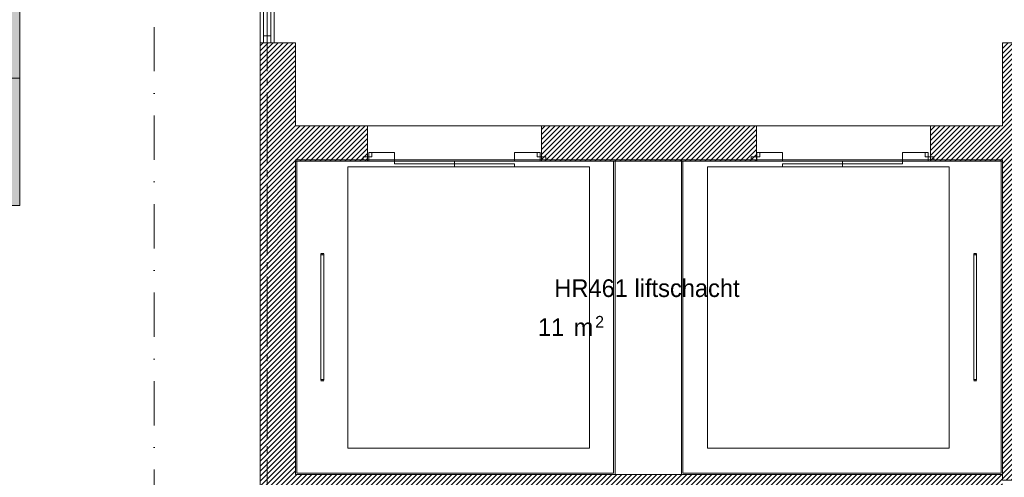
# Model space of a CAD drawing. Header units: millimetres. Extents: x -6136 to 498671, y -8363 to 238556.
# Tile 16 of 47: x 5450 to 12413, y 22380 to 25613. Entities that reach past the tile are written whole.
import ezdxf
from ezdxf.enums import TextEntityAlignment as Align

# ---------------------------------------------------------------- set-up
doc = ezdxf.new("R2010")
doc.units = ezdxf.units.MM
doc.header["$MEASUREMENT"] = 0
doc.linetypes.add('B0204', pattern=[650, 500, -50, 50, -50])
doc.linetypes.add('B0302', pattern=[625.500011, 313.000011, -156.25, 0, -156.25])
for name, color, linetype in [('22 C Binnenwanden', 7, 'Continuous'), ('22 C Binnenwanden Deuren', 7, 'Continuous'), ('22 C Binnenwanden Doorsnede-arcering', 7, 'Continuous'), ('23 Vloeren', 7, 'Continuous'), ('66 Transportvoorzieningen', 7, 'Continuous'), ('_ Nieuw Fase 1', 7, 'Continuous'), ('_ Nieuw Fase 1 Deuren', 7, 'Continuous'), ('_ Nieuw Fase 1 Deurlabels', 7, 'Continuous'), ('_ Nieuw Fase 1 Doorsnede-arcering', 7, 'Continuous'), ('_ Nieuw Fase 1 Raamlabels', 7, 'Continuous'), ('A Lijn doorsnede', 7, 'Continuous'), ('A Maatvoering', 7, 'Continuous'), ('A Stramien', 7, 'Continuous'), ('Z Brandscheiding', 7, 'Continuous'), ('Z Ruimtebenaming fase 1', 7, 'Continuous'), ('Z Ruimtebenaming fase 1 Zone omranding', 7, 'Continuous'), ('Z Ruimtebenaming fase 1 Zone tekst', 7, 'Continuous')]:
    doc.layers.add(name, color=color, linetype=linetype)
doc.styles.add('GENERATED_STYLE_1', font='txt')
doc.linetypes.add('_ 60', pattern='A,0,[1,19061B UOn1 014c Plattegrond vierde verdieping1.Shx,S=3.968254,R=0,X=0,Y=1.11022e-16],-550,0', length=550)
doc.dimstyles.new('GENERATED_STYLE__4', dxfattribs={"dimtxt": 125, "dimasz": 71.25, "dimexe": 0.18, "dimexo": 0.0625, "dimgap": 0.09, "dimtad": 1, "dimtih": 1, "dimtoh": 1, "dimdec": 0, "dimzin": 0, "dimdsep": 46, "dimtxsty": 'Standard', "dimblk": 'ARROWHEAD_6', "dimblk1": 'ARROWHEAD_6', "dimblk2": 'ARROWHEAD_6', "dimcen": 0.09, "dimse1": 1, "dimse2": 1, "dimclrd": 1, "dimclre": 1, "dimclrt": 9, "dimadec": 0, "dimazin": 0, "dimtfac": 1, "dimtdec": 4, "dimtmove": 2, "dimatfit": 3, "dimfxl": 1, "dimtolj": 1, "dimtzin": 0, "dimarcsym": 0})
pattern_1 = [(45, (0, 0), (-17.67767, 17.67767), [])]

# ---------------------------------------------------------------- blocks, each defined once
blk = doc.blocks.new('liftschacht_HR461_8_1', base_point=(9885.7, 23671.7))
at = {"layer": 'Z Ruimtebenaming fase 1 Zone tekst', "color": 2, "lineweight": 0}
blk.add_attdef('ROOM_NUMBER', text='', height=125, dxfattribs=at).set_placement((9885.7, 23779), align=Align.TOP_CENTER)
for tag, height, p in [('DUMMY_941', 125, (10656.6, 23808.4)), ('DUMMY_942', 125, (9114.8, 23548)), ('DUMMY_943', 125, (9114.8, 23503.5)), ('DUMMY_944', 125, (9320.9, 23502.5)), ('DUMMY_945', 83.3, (9519.7, 23520.3))]:
    blk.add_attdef(tag, text='', height=height, dxfattribs=at).set_placement(p, align=Align.TOP_LEFT)
blk = doc.blocks.new('Lift 22')
at = {"layer": '66 Transportvoorzieningen', "color": 1, "linetype": 'Continuous', "lineweight": 0}
for p, q in [((2270.1, 2224), (0, 2224)), ((0, 2224), (0, 0)), ((10, 2214), (2260.1, 2214)), ((10, 10), (10, 2214)), ((2260.1, 2214), (2260.1, 10)), ((2270.1, 0), (2270.1, 2224)), ((0, 0), (526.8, 0)), ((526.8, 10), (10, 10)), ((526.8, 0), (526.8, 10)), ((1131.8, 30), (706.8, 30)), ((706.8, 30), (706.8, 10)), ((706.8, 10), (1131.8, 10)), ((1556.8, 50), (1131.8, 50)), ((1131.8, 50), (1131.8, 30)), ((1131.8, 10), (1131.8, 30)), ((1131.8, 30), (1556.8, 30)), ((1556.8, 30), (1556.8, 50)), ((2260.1, 10), (1736.8, 10)), ((1736.8, 10), (1736.8, 0)), ((1736.8, 0), (2270.1, 0))]:
    blk.add_line(p, q, dxfattribs=at)
at = {"layer": '66 Transportvoorzieningen', "color": 9, "linetype": 'Continuous', "lineweight": 0}
for p, q in [((203.4, 1562), (183.4, 1562)), ((183.4, 665.3), (183.4, 1558.7)), ((203.4, 1552), (183.4, 1552)), ((193.4, 1562), (193.4, 1555.3)), ((203.4, 665.3), (203.4, 1558.7)), ((203.4, 672), (183.4, 672)), ((203.4, 662), (183.4, 662)), ((193.4, 662), (193.4, 668.7))]:
    blk.add_line(p, q, dxfattribs=at)
at = {"layer": '66 Transportvoorzieningen', "color": 9, "linetype": 'Continuous', "lineweight": 0, "flags": 128}
blk.add_lwpolyline([(376.8, 50), (2086.8, 50), (2086.8, 2039), (376.8, 2039)], close=True, dxfattribs=at)
at = {"layer": '66 Transportvoorzieningen', "color": 1, "linetype": 'Continuous', "lineweight": 0, "flags": 128}
for points in [[(526.8, -50), (526.8, 0), (486.8, 0), (486.8, -20), (546.8, -20), (546.8, -50)], [(526.8, 10), (526.8, -50), (706.8, -50), (706.8, 10)], [(1736.8, 10), (1556.8, 10), (1556.8, -50), (1736.8, -50)], [(1736.8, -50), (1736.8, 0), (1776.8, 0), (1776.8, -20), (1716.8, -20), (1716.8, -50)]]:
    blk.add_lwpolyline(points, close=True, dxfattribs=at)
blk = doc.blocks.new('Lift 22_2')
at = {"layer": '66 Transportvoorzieningen', "color": 1, "linetype": 'Continuous', "lineweight": 0}
for p, q in [((2260.1, 2224), (0, 2224)), ((0, 2224), (0, 0)), ((10, 2214), (2250.1, 2214)), ((10, 10), (10, 2214)), ((2250.1, 2214), (2250.1, 10)), ((2260.1, 0), (2260.1, 2224)), ((0, 0), (520.1, 0)), ((520.1, 10), (10, 10)), ((520.1, 0), (520.1, 10)), ((1125.1, 30), (700.1, 30)), ((700.1, 30), (700.1, 10)), ((700.1, 10), (1125.1, 10)), ((1550.1, 50), (1125.1, 50)), ((1125.1, 50), (1125.1, 30)), ((1125.1, 10), (1125.1, 30)), ((1125.1, 30), (1550.1, 30)), ((1550.1, 30), (1550.1, 50)), ((2250.1, 10), (1730.1, 10)), ((1730.1, 10), (1730.1, 0)), ((1730.1, 0), (2260.1, 0))]:
    blk.add_line(p, q, dxfattribs=at)
at = {"layer": '66 Transportvoorzieningen', "color": 9, "linetype": 'Continuous', "lineweight": 0}
for p, q in [((200, 1562), (180, 1562)), ((180, 665.3), (180, 1558.7)), ((200, 1552), (180, 1552)), ((190, 1562), (190, 1555.3)), ((200, 665.3), (200, 1558.7)), ((200, 672), (180, 672)), ((200, 662), (180, 662)), ((190, 662), (190, 668.7))]:
    blk.add_line(p, q, dxfattribs=at)
at = {"layer": '66 Transportvoorzieningen', "color": 9, "linetype": 'Continuous', "lineweight": 0, "flags": 128}
blk.add_lwpolyline([(370.1, 50), (2080.1, 50), (2080.1, 2039), (370.1, 2039)], close=True, dxfattribs=at)
at = {"layer": '66 Transportvoorzieningen', "color": 1, "linetype": 'Continuous', "lineweight": 0, "flags": 128}
for points in [[(520.1, -50), (520.1, 0), (480.1, 0), (480.1, -20), (540.1, -20), (540.1, -50)], [(520.1, 10), (520.1, -50), (700.1, -50), (700.1, 10)], [(1730.1, 10), (1550.1, 10), (1550.1, -50), (1730.1, -50)], [(1730.1, -50), (1730.1, 0), (1770.1, 0), (1770.1, -20), (1710.1, -20), (1710.1, -50)]]:
    blk.add_lwpolyline(points, close=True, dxfattribs=at)
blk = doc.blocks.new('Slab_1_1', base_point=(200, 32200))
at = {"layer": '23 Vloeren', "color": 1, "linetype": 'Continuous', "lineweight": 0, "flags": 128}
blk.add_lwpolyline([(7399.7, 24614), (12400, 24614), (12400, 22400), (7399.7, 22400)], close=True, dxfattribs=at)
blk = doc.blocks.new('Wall_34_1', base_point=(7399.7, 22150))
at = {"layer": '22 C Binnenwanden Doorsnede-arcering', "linetype": 'Continuous', "lineweight": 0, "true_color": 0x000000}
h = blk.add_hatch(dxfattribs=at)
h.set_pattern_fill('220_Gewapend_beton___pre_2B', color=18, style=0, pattern_type=2)
h.set_pattern_definition(pattern_1)
h.paths.add_polyline_path([(7399.7, 22400), (7399.7, 25450), (7149.7, 25450), (7149.7, 22400)])
h = blk.add_hatch(dxfattribs=at)
h.set_pattern_fill('220_Gewapend_beton___pre_2B', color=18, style=0, pattern_type=2)
h.set_pattern_definition(pattern_1)
h.paths.add_polyline_path([(7399.7, 22400), (7149.7, 22150), (7399.7, 22150)])
h = blk.add_hatch(dxfattribs=at)
h.set_pattern_fill('220_Gewapend_beton___pre_2B', color=18, style=0, pattern_type=2)
h.set_pattern_definition(pattern_1)
h.paths.add_polyline_path([(7149.7, 22400), (7149.7, 22150), (7399.7, 22400)])
at = {"layer": '22 C Binnenwanden', "color": 1, "linetype": 'Continuous', "lineweight": 0, "flags": 128}
for points in [[(7149.7, 25450), (7399.7, 25450)], [(7149.7, 25450), (7149.7, 22150)], [(7399.7, 24864), (7399.7, 25450)], [(7399.7, 22400), (7399.7, 24614)], [(7149.7, 22150), (7399.7, 22150)]]:
    blk.add_lwpolyline(points, dxfattribs=at)
blk = doc.blocks.new('Wall_35_1', base_point=(7399.7, 22150))
at = {"layer": '22 C Binnenwanden Doorsnede-arcering', "linetype": 'Continuous', "lineweight": 0, "true_color": 0x000000}
h = blk.add_hatch(dxfattribs=at)
h.set_pattern_fill('220_Gewapend_beton___pre_2B', color=18, style=0, pattern_type=2)
h.set_pattern_definition(pattern_1)
h.paths.add_polyline_path([(7399.7, 22150), (12400, 22150), (12400, 22400), (7399.7, 22400)])
at = {"layer": '22 C Binnenwanden', "color": 1, "linetype": 'Continuous', "lineweight": 0, "flags": 128}
for points in [[(12400, 22400), (7399.7, 22400)], [(7399.7, 22150), (12400, 22150)]]:
    blk.add_lwpolyline(points, dxfattribs=at)
blk = doc.blocks.new('D rechthoekige opening 23')
at = {"layer": '22 C Binnenwanden Deuren', "color": 1, "linetype": 'Continuous', "lineweight": 0}
for p, q in [((-615, 250), (-647, 250)), ((-615, 250), (-647, 250)), ((-615, 0), (-615, 250)), ((-615, 0), (-615, 250)), ((615, 0), (615, 250)), ((615, 0), (615, 250)), ((615, 250), (647, 250)), ((615, 250), (647, 250))]:
    blk.add_line(p, q, dxfattribs=at)
blk = doc.blocks.new('Wall_36_1', base_point=(12550, 24864))
at = {"layer": '22 C Binnenwanden Doorsnede-arcering', "linetype": 'Continuous', "lineweight": 0, "true_color": 0x000000}
h = blk.add_hatch(dxfattribs=at)
h.set_pattern_fill('220_Gewapend_beton___pre_2B', color=18, style=0, pattern_type=2)
h.set_pattern_definition(pattern_1)
h.paths.add_polyline_path([(7399.7, 24864), (7399.7, 24614), (7909.7, 24614), (7909.7, 24864)])
h = blk.add_hatch(dxfattribs=at)
h.set_pattern_fill('220_Gewapend_beton___pre_2B', color=18, style=0, pattern_type=2)
h.set_pattern_definition(pattern_1)
h.paths.add_polyline_path([(9139.7, 24864), (9139.7, 24614), (10660, 24614), (10660, 24864)])
h = blk.add_hatch(dxfattribs=at)
h.set_pattern_fill('220_Gewapend_beton___pre_2B', color=18, style=0, pattern_type=2)
h.set_pattern_definition(pattern_1)
h.paths.add_polyline_path([(11890, 24614), (12400, 24614), (12400, 24864), (11890, 24864)])
at = {"layer": '22 C Binnenwanden', "color": 1, "linetype": 'Continuous', "lineweight": 0}
for p, q in [((7909.7, 24864), (7877.7, 24864)), ((7909.7, 24614), (7909.7, 24864)), ((9139.7, 24864), (9171.7, 24864)), ((9139.7, 24614), (9139.7, 24864)), ((10660, 24864), (10628, 24864)), ((10660, 24614), (10660, 24864)), ((11890, 24864), (11922, 24864)), ((11890, 24614), (11890, 24864))]:
    blk.add_line(p, q, dxfattribs=at)
at = {"layer": '22 C Binnenwanden', "color": 1, "linetype": 'Continuous', "lineweight": 0, "flags": 128}
for points in [[(7909.7, 24864), (7399.7, 24864)], [(10660, 24864), (9139.7, 24864)], [(12400, 24864), (11890, 24864)], [(7399.7, 24614), (7909.7, 24614)], [(9139.7, 24614), (10660, 24614)], [(11890, 24614), (12400, 24614)]]:
    blk.add_lwpolyline(points, dxfattribs=at)
at = {"layer": '22 C Binnenwanden Deuren', "color": 1, "linetype": 'Continuous', "lineweight": 0, "zscale": 1000}
blk.add_blockref('D rechthoekige opening 23', (8524.7, 24614), dxfattribs=at)
at = {"layer": '22 C Binnenwanden Deuren', "color": 1, "linetype": 'Continuous', "lineweight": 0, "xscale": -1, "zscale": 1000}
blk.add_blockref('D rechthoekige opening 23', (11275, 24614), dxfattribs=at)
blk = doc.blocks.new('Wall_50_1', base_point=(12550, 22360))
at = {"layer": '22 C Binnenwanden Doorsnede-arcering', "linetype": 'Continuous', "lineweight": 0, "true_color": 0x000000}
h = blk.add_hatch(dxfattribs=at)
h.set_pattern_fill('220_Gewapend_beton___pre_2B', color=18, style=0, pattern_type=2)
h.set_pattern_definition(pattern_1)
h.paths.add_polyline_path([(12600, 22360), (12600, 25450), (12400, 25450), (12400, 22360)])
at = {"layer": '22 C Binnenwanden', "color": 1, "linetype": 'Continuous', "lineweight": 0, "flags": 128}
for points in [[(12600, 25450), (12400, 25450)], [(12400, 25450), (12400, 24864)], [(12600, 22360), (12600, 25450)], [(12400, 24614), (12400, 22360)], [(12400, 22360), (12600, 22360)]]:
    blk.add_lwpolyline(points, dxfattribs=at)
blk = doc.blocks.new('Wall_92_1', base_point=(5400, 28850))
at = {"layer": '_ Nieuw Fase 1 Doorsnede-arcering', "linetype": 'Continuous', "lineweight": 0, "true_color": 0xfed4fe}
blk.add_hatch(color=7, dxfattribs=at).paths.add_polyline_path([(5350, 28850), (5350, 24300), (5450, 24300), (5450, 28850)])
at = {"layer": '_ Nieuw Fase 1', "color": 1, "linetype": 'Continuous', "lineweight": 0, "flags": 128}
for points in [[(5350, 28850), (5350, 24300)], [(5450, 28850), (5350, 28850)], [(5450, 24300), (5450, 28850)], [(5350, 24300), (5450, 24300)]]:
    blk.add_lwpolyline(points, dxfattribs=at)
blk = doc.blocks.new('D2 zl2 23')
at = {"layer": '_ Nieuw Fase 1 Deuren', "color": 1, "linetype": 'Continuous', "lineweight": 0}
for p, q in [((-900, 0), (-900, 900)), ((900, 0), (900, 900)), ((-1500, 0), (-1550, 0)), ((-1550, 0), (-1550, -50)), ((-1550, 0), (-1550, -50)), ((-1550, 0), (-1550, -50)), ((-1500, -50), (-1500, 0)), ((-1500, 0), (-950, 0)), ((-950, 0), (-1500, 0)), ((-900, 0), (-950, 0)), ((-950, 0), (-950, -50)), ((-900, -50), (-900, 0)), ((0, 0), (-900, 0)), ((-900, 0), (-900, -50)), ((0, 0), (900, 0)), ((0, -50), (0, 0)), ((0, -50), (0, 0)), ((950, 0), (900, 0)), ((900, 0), (900, -50)), ((900, 0), (900, -50)), ((950, -50), (950, 0)), ((1500, 0), (950, 0)), ((1500, 0), (950, 0)), ((1550, 0), (1500, 0)), ((1500, 0), (1500, -50)), ((1550, -50), (1550, 0)), ((1550, 0), (1550, -50)), ((1550, 0), (1550, -50)), ((-1550, -50), (-1500, -50)), ((-950, -50), (-900, -50)), ((-900, -50), (0, -50)), ((900, -50), (0, -50)), ((900, -50), (950, -50)), ((1500, -50), (1550, -50))]:
    blk.add_line(p, q, dxfattribs=at)
at = {"layer": '_ Nieuw Fase 1 Deuren', "color": 9, "linetype": 'Continuous', "lineweight": 0}
for p, q in [((-80, 475), (80, 635)), ((80, 475), (-80, 635)), ((0, -685), (0, 635)), ((-80, 275), (80, 435)), ((80, 275), (-80, 435)), ((-80, -325), (80, -485)), ((80, -325), (-80, -485)), ((-80, -525), (80, -685)), ((80, -525), (-80, -685))]:
    blk.add_line(p, q, dxfattribs=at)
at = {"layer": '_ Nieuw Fase 1 Deuren', "color": 1, "linetype": 'Continuous', "lineweight": 0, "flags": 128}
for points in [[(-950, -50), (-1500, -50), (-1500, 0), (-950, 0)], [(1500, 0), (950, 0), (950, -50), (1500, -50)]]:
    blk.add_lwpolyline(points, close=True, dxfattribs=at)
at = {"layer": '_ Nieuw Fase 1 Deuren', "color": 1, "linetype": 'Continuous', "lineweight": 0}
for centre, start, end in [((-900, 0), 0, 90), ((900, 0), 90, 180)]:
    blk.add_arc(centre, 900, start, end, dxfattribs=at)
at = {"layer": '_ Nieuw Fase 1 Deuren', "color": 9, "linetype": 'Continuous', "lineweight": 0}
for centre, start, end in [((0, 191), 270, 90), ((0, 47), 90, 270), ((0, -97), 270, 90), ((0, -241), 90, 270)]:
    blk.add_arc(centre, 72, start, end, dxfattribs=at)
blk = doc.blocks.new('Deur en raam marker 23 KM')
at = {"layer": '_ Nieuw Fase 1 Raamlabels', "color": 2, "lineweight": 0, "style": 'GENERATED_STYLE_1'}
blk.add_attdef('AC_WIDO_ID', text='', height=100, rotation=360, dxfattribs=at).set_placement((-204.6, 345.2), align=Align.TOP_LEFT)
blk = doc.blocks.new('Wall_101_1', base_point=(7200, 25451.2))
at = {"layer": '_ Nieuw Fase 1', "color": 1, "linetype": 'Continuous', "lineweight": 0}
for p, q in [((7225, 28550), (7175, 28550)), ((7225, 25450), (7175, 25450))]:
    blk.add_line(p, q, dxfattribs=at)
at = {"layer": '_ Nieuw Fase 1 Deuren', "color": 1, "linetype": 'Continuous', "lineweight": 0, "zscale": 1000, "rotation": 270}
blk.add_blockref('D2 zl2 23', (7225, 27000), dxfattribs=at)
at = {"layer": '_ Nieuw Fase 1 Deurlabels', "color": 9, "linetype": 'Continuous', "lineweight": 0}
ref = blk.add_blockref('Deur en raam marker 23 KM', (7175, 27000), dxfattribs=dict(at, rotation=90))
ref.add_attrib('AC_WIDO_ID', 's-02', dxfattribs={"color": 2, "lineweight": 0, "height": 100, "rotation": 90, "style": 'GENERATED_STYLE_1'}).set_placement((7487.3, 27429.3), align=Align.TOP_CENTER)
blk = doc.blocks.new('*D558')
at = {"layer": 'A Maatvoering', "color": 1, "linetype": 'Continuous', "lineweight": 0}
for p, q in [((5437.5, 28207.4), (5362.5, 28132.4)), ((5400, 28099.6), (5400, 28240.2)), ((7112.5, 28132.4), (7187.5, 28207.4)), ((7150, 28099.6), (7150, 28240.2)), ((5400, 28169.9), (7150, 28169.9)), ((7150, 28169.9), (7206.3, 28169.9))]:
    blk.add_line(p, q, dxfattribs=at)
at = {"layer": 'A Maatvoering', "color": 9, "lineweight": 0, "insert": (5771.7, 28177.4), "char_height": 125, "attachment_point": 7}
blk.add_mtext('\\A1;{\\pql;\\Ftxt.shx;1750}', dxfattribs=at)
blk = doc.blocks.new('ARROWHEAD_6')
at = {"color": 0, "linetype": 'Continuous', "lineweight": 0}
for p, q in [((0, 0), (-1, 0)), ((-0.5, -0.5), (0.5, 0.5))]:
    blk.add_line(p, q, dxfattribs=at)
blk = doc.blocks.new('Cutting Plane_2_1', base_point=(6400.8, -1176.3))
at = {"layer": 'A Lijn doorsnede', "color": 9, "linetype": 'B0302', "lineweight": 0}
blk.add_line((6400.8, -1026.3), (6400.8, 35170.6), dxfattribs=at)
blk = doc.blocks.new('Standard grid marker_2')
at = {"layer": 'A Stramien', "color": 9, "linetype": 'B0204', "lineweight": 0}
blk.add_line((3000, 0), (37200, 0), dxfattribs=at)
at = {"layer": 'A Stramien', "color": 2, "lineweight": 0}
for tag, p in [('AC_MarkerText_1_0', (-175, -4.6)), ('AC_MarkerText_1_1', (40375, -4.6))]:
    blk.add_attdef(tag, text='', height=175, rotation=90, dxfattribs=at).set_placement(p, align=Align.MIDDLE_CENTER)

msp = doc.modelspace()

# ---------------------------------------------------------------- linework, layer by layer
at = {"layer": 'Z Brandscheiding', "color": 1, "linetype": '_ 60', "lineweight": 0}
msp.add_line((7149.7, 25450), (7149.7, 22150), dxfattribs=at)
at = {"layer": 'Z Ruimtebenaming fase 1 Zone omranding', "color": 7, "linetype": 'Continuous', "lineweight": 0, "flags": 128}
for points in [[(5350, 18000), (5450, 18000), (5450, 10800), (5350, 10800), (5350, 8150), (5450, 8150), (5450, 7904), (7150, 7904), (7150, 8150), (7249.7, 8150), (7250, 10800), (7150, 10800), (7149.7, 19060), (7459.7, 19060), (9219.7, 19060), (9219.7, 21580), (7149.7, 21580), (7149.7, 28850), (5450, 28850), (5450, 25200), (5350, 25200)], [(7250.3, 25450), (7400, 25450), (7400, 24864), (12399.8, 24864), (12399.8, 25450), (13665, 25450), (13665, 28550), (7250.3, 28550)], [(7400, 22400), (12400, 22400), (12400, 24624), (7400, 24624)]]:
    msp.add_lwpolyline(points, close=True, dxfattribs=at)

# ---------------------------------------------------------------- block references
at = {"layer": '22 C Binnenwanden', "color": 1, "lineweight": 0}
for name, p in [('Wall_34_1', (7399.7, 22150)), ('Wall_50_1', (12550, 22360)), ('Wall_36_1', (12550, 24864)), ('Wall_35_1', (7399.7, 22150))]:
    msp.add_blockref(name, p, dxfattribs=at)
at = {"layer": '23 Vloeren', "color": 1, "linetype": 'Continuous', "lineweight": 0}
msp.add_blockref('Slab_1_1', (200, 32200), dxfattribs=at)
at = {"layer": '66 Transportvoorzieningen', "color": 1, "linetype": 'Continuous', "lineweight": 0, "xscale": -1, "zscale": 1000, "rotation": 180}
msp.add_blockref('Lift 22_2', (7399.7, 24624), dxfattribs=at)
at = {"layer": '66 Transportvoorzieningen', "color": 1, "linetype": 'Continuous', "lineweight": 0, "zscale": 1000, "rotation": 180}
msp.add_blockref('Lift 22', (12400, 24624), dxfattribs=at)
at = {"layer": '_ Nieuw Fase 1', "color": 1, "lineweight": 0}
for name, p in [('Wall_92_1', (5400, 28850)), ('Wall_101_1', (7200, 25451.2))]:
    msp.add_blockref(name, p, dxfattribs=at)
at = {"layer": 'A Lijn doorsnede', "color": 9, "lineweight": 0}
msp.add_blockref('Cutting Plane_2_1', (6400.8, -1176.3), dxfattribs=at)
at = {"layer": 'A Stramien', "color": 1, "linetype": 'Continuous', "lineweight": 0, "zscale": 1000, "rotation": 270}
msp.add_blockref('Standard grid marker_2', (7200, 37200), dxfattribs=at)
at = {"layer": 'Z Ruimtebenaming fase 1', "color": 2, "linetype": 'Continuous', "lineweight": 0}
msp.add_blockref('liftschacht_HR461_8_1', (9885.7, 23671.7), dxfattribs=at).add_auto_attribs({'ROOM_NUMBER': 'HR461 liftschacht', 'DUMMY_943': '11', 'DUMMY_944': ' m', 'DUMMY_945': '2'})

# ---------------------------------------------------------------- dimensions: what is measured, and where the dimension line sits
at = {"layer": 'A Maatvoering', "color": 1, "linetype": 'Continuous', "lineweight": 0}
dim = msp.add_linear_dim(base=(7150, 28169.9), p1=(5400, 24300), p2=(7150, 28550), dimstyle='GENERATED_STYLE__4', dxfattribs=at)
dim.commit()
dim.dimension.update_dxf_attribs({"geometry": '*D558', "text_midpoint": (5962.3, 28239.9), "dimtype": 160})

doc.saveas('drawing.dxf')
